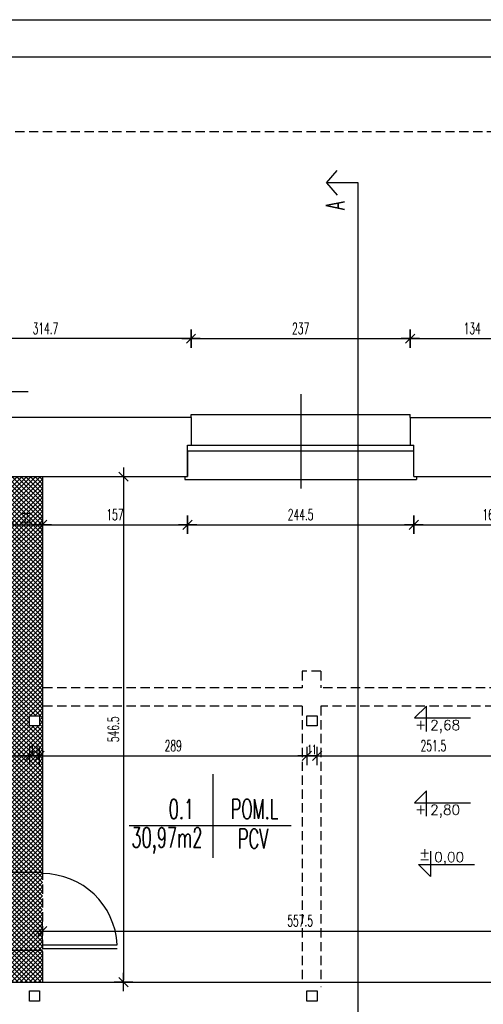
# Model space of a CAD drawing. Extents: x 678233 to 771511, y -128679 to -91169.
# Tile 36 of 58: x 757968 to 758469, y -94986 to -93922. Entities that reach past the tile are written whole.
import ezdxf
from ezdxf.enums import TextEntityAlignment as Align

# ---------------------------------------------------------------- set-up
doc = ezdxf.new("R2010")
doc.units = 0
doc.linetypes.add('DASHED', pattern=[0.75, 0.5, -0.25])
doc.layers.get('0').update_dxf_attribs({"linetype": 'CONTINUOUS'})
doc.layers.get('Defpoints').update_dxf_attribs({"linetype": 'CONTINUOUS'})
for name, color, linetype in [('DRZWI', 2, 'CONTINUOUS'), ('KOTY', 6, 'CONTINUOUS'), ('OKNA', 4, 'CONTINUOUS'), ('OPIS', 2, 'CONTINUOUS'), ('PRZEKROJOWE', 7, 'CONTINUOUS'), ('PRZERYWANA', 9, 'DASHED'), ('tabelka', 2, 'CONTINUOUS'), ('WIDOKOWE', 2, 'CONTINUOUS'), ('wyburzenia', 3, 'CONTINUOUS'), ('WYMIAROWE', 1, 'CONTINUOUS')]:
    doc.layers.add(name, color=color, linetype=linetype)
doc.styles.add('ROMANTS', font='ROMANS.shx', dxfattribs={"width": 0.6})
doc.styles.add('TXT', font='simplex.shx', dxfattribs={"width": 0.7})
doc.dimstyles.new('WYMIAR1', dxfattribs={"dimtxt": 5, "dimasz": 1.5, "dimexe": 1.25, "dimexo": 0.625, "dimgap": 0.7, "dimtad": 1, "dimdec": 1, "dimdsep": 46, "dimtxsty": 'Standard', "dimblk1": 'WYMIAR1', "dimblk2": 'WYMIAR1', "dimsah": 1, "dimcen": 2.5, "dimse1": 1, "dimse2": 1, "dimclrd": 256, "dimclrt": 2, "dimadec": 0, "dimazin": 0, "dimtfac": 1, "dimtdec": 1, "dimtofl": 0, "dimtmove": 0, "dimatfit": 3, "dimldrblk": 'WYMIAR1', "dimfxl": 1, "dimtolj": 1, "dimtzin": 0, "dimarcsym": 0})

# ---------------------------------------------------------------- blocks, each defined once
blk = doc.blocks.new('WYMIAR1')
at = {"layer": 'WYMIAROWE'}
for p, q in [((0, 0), (-5, 0)), ((0, 5), (0, -5)), ((5, 0), (0, 0))]:
    blk.add_line(p, q, dxfattribs=at)
at = {"layer": 'WYMIAROWE', "color": 2}
blk.add_line((-2.5, -2.5), (2.5, 2.5), dxfattribs=at)
blk = doc.blocks.new('*D21')
at = {"layer": 'Defpoints', "color": 0, "transparency": 16777216}
for p in [(758389.9, -94266.6), (758152.9, -94319.6), (758389.9, -94319.6)]:
    blk.add_point(p, dxfattribs=at)
at = {"layer": 'WYMIAROWE', "color": 1, "lineweight": -2, "transparency": 16777216}
blk.add_line((758154.9, -94266.6), (758387.9, -94266.6), dxfattribs=at)
at = {"layer": 'WYMIAROWE', "color": 1, "lineweight": -2, "transparency": 16777216, "xscale": 2, "yscale": 2, "zscale": 2, "rotation": 180}
blk.add_blockref('WYMIAR1', (758152.9, -94266.6), dxfattribs=at)
at = {"layer": 'WYMIAROWE', "color": 1, "lineweight": -2, "transparency": 16777216, "xscale": 2, "yscale": 2, "zscale": 2}
blk.add_blockref('WYMIAR1', (758389.9, -94266.6), dxfattribs=at)
at = {"layer": 'WYMIAROWE', "color": 4, "transparency": 16777216, "insert": (758271.4, -94255.6), "char_height": 12, "attachment_point": 5, "style": 'ROMANTS'}
blk.add_mtext('\\A1;237', dxfattribs=at)
blk = doc.blocks.new('DOT1')
at = {"color": 1, "ltscale": 5}
for p, q in [((0, 33.36), (0, -33.36)), ((29.4, 0), (-47.89, 0))]:
    blk.add_line(p, q, dxfattribs=at)
at = {"color": 8, "ltscale": 5, "const_width": 7.48}
blk.add_lwpolyline([(-3.74, 0, 1), (3.74, 0, 1)], format="xyb", close=True, dxfattribs=at)
blk = doc.blocks.new('*D22')
at = {"layer": 'Defpoints', "color": 0, "transparency": 16777216}
for p in [(758523.9, -94266.6), (758389.9, -94322.6), (758523.9, -94322.6)]:
    blk.add_point(p, dxfattribs=at)
at = {"layer": 'WYMIAROWE', "color": 1, "lineweight": -2, "transparency": 16777216}
blk.add_line((758391.9, -94266.6), (758521.9, -94266.6), dxfattribs=at)
at = {"layer": 'WYMIAROWE', "color": 1, "lineweight": -2, "transparency": 16777216, "xscale": 2, "yscale": 2, "zscale": 2, "rotation": 180}
blk.add_blockref('WYMIAR1', (758389.9, -94266.6), dxfattribs=at)
at = {"layer": 'WYMIAROWE', "color": 1, "lineweight": -2, "transparency": 16777216, "xscale": 2, "yscale": 2, "zscale": 2}
blk.add_blockref('WYMIAR1', (758523.9, -94266.6), dxfattribs=at)
at = {"layer": 'WYMIAROWE', "color": 4, "transparency": 16777216, "insert": (758456.9, -94255.6), "char_height": 12, "attachment_point": 5, "style": 'ROMANTS'}
blk.add_mtext('\\A1;134', dxfattribs=at)
blk = doc.blocks.new('*D20')
at = {"layer": 'Defpoints', "color": 0, "transparency": 16777216}
for p in [(758539.9, -94203.6), (757346.9, -94351.8), (758539.9, -95143.3)]:
    blk.add_point(p, dxfattribs=at)
at = {"layer": 'WYMIAROWE', "color": 1, "lineweight": -2, "transparency": 16777216}
blk.add_line((757348.9, -95143.3), (758537.9, -95143.3), dxfattribs=at)
at = {"layer": 'WYMIAROWE', "color": 1, "lineweight": -2, "transparency": 16777216, "xscale": 2, "yscale": 2, "zscale": 2, "rotation": 180}
blk.add_blockref('WYMIAR1', (757346.9, -95143.3), dxfattribs=at)
at = {"layer": 'WYMIAROWE', "color": 1, "lineweight": -2, "transparency": 16777216, "xscale": 2, "yscale": 2, "zscale": 2}
blk.add_blockref('WYMIAR1', (758539.9, -95143.3), dxfattribs=at)
at = {"layer": 'WYMIAROWE', "color": 4, "transparency": 16777216, "insert": (757943.4, -95122.3), "char_height": 12, "attachment_point": 5, "style": 'ROMANTS'}
blk.add_mtext('\\A1;\\P1193', dxfattribs=at)
blk = doc.blocks.new('*D17')
at = {"layer": 'Defpoints', "color": 0, "transparency": 16777216}
for p in [(757838.2, -94266.6), (757838.2, -94351.8), (758152.9, -94351.8)]:
    blk.add_point(p, dxfattribs=at)
at = {"layer": 'WYMIAROWE', "color": 1, "lineweight": -2, "transparency": 16777216}
blk.add_line((758150.9, -94266.6), (757840.2, -94266.6), dxfattribs=at)
at = {"layer": 'WYMIAROWE', "color": 1, "lineweight": -2, "transparency": 16777216, "xscale": 2, "yscale": 2, "zscale": 2, "rotation": 180}
blk.add_blockref('WYMIAR1', (757838.2, -94266.6), dxfattribs=at)
at = {"layer": 'WYMIAROWE', "color": 1, "lineweight": -2, "transparency": 16777216, "xscale": 2, "yscale": 2, "zscale": 2}
blk.add_blockref('WYMIAR1', (758152.9, -94266.6), dxfattribs=at)
at = {"layer": 'WYMIAROWE', "color": 4, "transparency": 16777216, "insert": (757995.6, -94255.6), "char_height": 12, "attachment_point": 5, "style": 'ROMANTS'}
blk.add_mtext('\\A1;314.7', dxfattribs=at)
blk = doc.blocks.new('*D26')
at = {"layer": 'Defpoints', "color": 0, "transparency": 16777216}
for p in [(758149.2, -94442), (758393.7, -94442), (758393.7, -94467.8)]:
    blk.add_point(p, dxfattribs=at)
at = {"layer": 'WYMIAROWE', "color": 1, "lineweight": -2, "transparency": 16777216}
blk.add_line((758151.2, -94467.8), (758391.7, -94467.8), dxfattribs=at)
at = {"layer": 'WYMIAROWE', "color": 1, "lineweight": -2, "transparency": 16777216, "xscale": 2, "yscale": 2, "zscale": 2, "rotation": 180}
blk.add_blockref('WYMIAR1', (758149.2, -94467.8), dxfattribs=at)
at = {"layer": 'WYMIAROWE', "color": 1, "lineweight": -2, "transparency": 16777216, "xscale": 2, "yscale": 2, "zscale": 2}
blk.add_blockref('WYMIAR1', (758393.7, -94467.8), dxfattribs=at)
at = {"layer": 'WYMIAROWE', "color": 4, "transparency": 16777216, "insert": (758271.4, -94456.8), "char_height": 12, "attachment_point": 5, "style": 'ROMANTS'}
blk.add_mtext('\\A1;244.5', dxfattribs=at)
blk = doc.blocks.new('*D27')
at = {"layer": 'Defpoints', "color": 0, "transparency": 16777216}
for p in [(757957.2, -94442), (757992.2, -94442), (757992.2, -94467.8)]:
    blk.add_point(p, dxfattribs=at)
at = {"layer": 'WYMIAROWE', "color": 1, "lineweight": -2, "transparency": 16777216}
blk.add_line((757959.2, -94467.8), (757990.2, -94467.8), dxfattribs=at)
at = {"layer": 'WYMIAROWE', "color": 1, "lineweight": -2, "transparency": 16777216, "xscale": 2, "yscale": 2, "zscale": 2, "rotation": 180}
blk.add_blockref('WYMIAR1', (757957.2, -94467.8), dxfattribs=at)
at = {"layer": 'WYMIAROWE', "color": 1, "lineweight": -2, "transparency": 16777216, "xscale": 2, "yscale": 2, "zscale": 2}
blk.add_blockref('WYMIAR1', (757992.2, -94467.8), dxfattribs=at)
at = {"layer": 'WYMIAROWE', "color": 4, "transparency": 16777216, "insert": (757974.7, -94460.8), "char_height": 10, "attachment_point": 5, "style": 'ROMANTS'}
blk.add_mtext('\\A1;35', dxfattribs=at)
blk = doc.blocks.new('*D28')
at = {"layer": 'Defpoints', "color": 0, "transparency": 16777216}
for p in [(757992.2, -94415.8), (758149.2, -94415.8), (758149.2, -94467.8)]:
    blk.add_point(p, dxfattribs=at)
at = {"layer": 'WYMIAROWE', "color": 1, "lineweight": -2, "transparency": 16777216}
blk.add_line((757994.2, -94467.8), (758147.2, -94467.8), dxfattribs=at)
at = {"layer": 'WYMIAROWE', "color": 1, "lineweight": -2, "transparency": 16777216, "xscale": 2, "yscale": 2, "zscale": 2, "rotation": 180}
blk.add_blockref('WYMIAR1', (757992.2, -94467.8), dxfattribs=at)
at = {"layer": 'WYMIAROWE', "color": 1, "lineweight": -2, "transparency": 16777216, "xscale": 2, "yscale": 2, "zscale": 2}
blk.add_blockref('WYMIAR1', (758149.2, -94467.8), dxfattribs=at)
at = {"layer": 'WYMIAROWE', "color": 4, "transparency": 16777216, "insert": (758070.7, -94456.8), "char_height": 12, "attachment_point": 5, "style": 'ROMANTS'}
blk.add_mtext('\\A1;157', dxfattribs=at)
blk = doc.blocks.new('*D29')
at = {"layer": 'Defpoints', "color": 0, "transparency": 16777216}
for p in [(758393.7, -94415.8), (758560.7, -94417.8), (758560.7, -94467.8)]:
    blk.add_point(p, dxfattribs=at)
at = {"layer": 'WYMIAROWE', "color": 1, "lineweight": -2, "transparency": 16777216}
blk.add_line((758395.7, -94467.8), (758558.7, -94467.8), dxfattribs=at)
at = {"layer": 'WYMIAROWE', "color": 1, "lineweight": -2, "transparency": 16777216, "xscale": 2, "yscale": 2, "zscale": 2, "rotation": 180}
blk.add_blockref('WYMIAR1', (758393.7, -94467.8), dxfattribs=at)
at = {"layer": 'WYMIAROWE', "color": 1, "lineweight": -2, "transparency": 16777216, "xscale": 2, "yscale": 2, "zscale": 2}
blk.add_blockref('WYMIAR1', (758560.7, -94467.8), dxfattribs=at)
at = {"layer": 'WYMIAROWE', "color": 4, "transparency": 16777216, "insert": (758477.2, -94456.8), "char_height": 12, "attachment_point": 5, "style": 'ROMANTS'}
blk.add_mtext('\\A1;167', dxfattribs=at)
blk = doc.blocks.new('*D35')
at = {"layer": 'Defpoints', "color": 0, "transparency": 16777216}
for p in [(758549.7, -94907.1), (757992.2, -94962.3), (758549.7, -94962.3)]:
    blk.add_point(p, dxfattribs=at)
at = {"layer": 'WYMIAROWE', "color": 1, "lineweight": -2, "transparency": 16777216}
blk.add_line((757994.2, -94907.1), (758547.7, -94907.1), dxfattribs=at)
at = {"layer": 'WYMIAROWE', "color": 1, "lineweight": -2, "transparency": 16777216, "xscale": 2, "yscale": 2, "zscale": 2, "rotation": 180}
blk.add_blockref('WYMIAR1', (757992.2, -94907.1), dxfattribs=at)
at = {"layer": 'WYMIAROWE', "color": 1, "lineweight": -2, "transparency": 16777216, "xscale": 2, "yscale": 2, "zscale": 2}
blk.add_blockref('WYMIAR1', (758549.7, -94907.1), dxfattribs=at)
at = {"layer": 'WYMIAROWE', "color": 4, "transparency": 16777216, "insert": (758270.9, -94896.1), "char_height": 12, "attachment_point": 5, "style": 'ROMANTS'}
blk.add_mtext('\\A1;557.5', dxfattribs=at)
blk = doc.blocks.new('*D38')
at = {"layer": 'Defpoints', "color": 0, "transparency": 16777216}
for p in [(757992.2, -94415.8), (757992.2, -94962.3), (758079.9, -94962.3)]:
    blk.add_point(p, dxfattribs=at)
at = {"layer": 'WYMIAROWE', "color": 1, "lineweight": -2, "transparency": 16777216}
blk.add_line((758079.9, -94417.8), (758079.9, -94960.3), dxfattribs=at)
at = {"layer": 'WYMIAROWE', "color": 1, "lineweight": -2, "transparency": 16777216, "xscale": 2, "yscale": 2, "zscale": 2}
for p, rotation in [((758079.9, -94415.8), 90), ((758079.9, -94962.3), 270)]:
    blk.add_blockref('WYMIAR1', p, dxfattribs=dict(at, rotation=rotation))
at = {"layer": 'WYMIAROWE', "color": 4, "transparency": 16777216, "insert": (758068.9, -94689), "char_height": 12, "attachment_point": 5, "rotation": 90, "style": 'ROMANTS'}
blk.add_mtext('\\A1;546.5', dxfattribs=at)
blk = doc.blocks.new('*D42')
at = {"layer": 'Defpoints', "color": 0, "transparency": 16777216}
for p in [(757689.7, -94685.3), (757978.2, -94685.3), (757978.2, -94717.8)]:
    blk.add_point(p, dxfattribs=at)
at = {"layer": 'WYMIAROWE', "color": 1, "lineweight": -2, "transparency": 16777216}
blk.add_line((757691.7, -94717.8), (757976.2, -94717.8), dxfattribs=at)
at = {"layer": 'WYMIAROWE', "color": 1, "lineweight": -2, "transparency": 16777216, "xscale": 2, "yscale": 2, "zscale": 2, "rotation": 180}
blk.add_blockref('WYMIAR1', (757689.7, -94717.8), dxfattribs=at)
at = {"layer": 'WYMIAROWE', "color": 1, "lineweight": -2, "transparency": 16777216, "xscale": 2, "yscale": 2, "zscale": 2}
blk.add_blockref('WYMIAR1', (757978.2, -94717.8), dxfattribs=at)
at = {"layer": 'WYMIAROWE', "color": 4, "transparency": 16777216, "insert": (757833.9, -94706.8), "char_height": 12, "attachment_point": 5, "style": 'ROMANTS'}
blk.add_mtext('\\A1;288.5', dxfattribs=at)
blk = doc.blocks.new('*D43')
at = {"layer": 'Defpoints', "color": 0, "transparency": 16777216}
for p in [(757978.2, -94685.3), (757989.2, -94685.3), (757989.2, -94717.8)]:
    blk.add_point(p, dxfattribs=at)
at = {"layer": 'WYMIAROWE', "color": 1, "lineweight": -2, "transparency": 16777216}
for p, q in [((757976.2, -94717.8), (757974.2, -94717.8)), ((757991.2, -94717.8), (757993.2, -94717.8))]:
    blk.add_line(p, q, dxfattribs=at)
at = {"layer": 'WYMIAROWE', "color": 1, "lineweight": -2, "transparency": 16777216, "xscale": 2, "yscale": 2, "zscale": 2}
blk.add_blockref('WYMIAR1', (757978.2, -94717.8), dxfattribs=at)
at = {"layer": 'WYMIAROWE', "color": 1, "lineweight": -2, "transparency": 16777216, "xscale": 2, "yscale": 2, "zscale": 2, "rotation": 180}
blk.add_blockref('WYMIAR1', (757989.2, -94717.8), dxfattribs=at)
at = {"layer": 'WYMIAROWE', "color": 4, "transparency": 16777216, "insert": (757983.7, -94710.8), "char_height": 10, "attachment_point": 5, "style": 'ROMANTS'}
blk.add_mtext('\\A1;11', dxfattribs=at)
blk = doc.blocks.new('*D44')
at = {"layer": 'Defpoints', "color": 0, "transparency": 16777216}
for p in [(757989.2, -94685.3), (758278.2, -94685.3), (758278.2, -94717.8)]:
    blk.add_point(p, dxfattribs=at)
at = {"layer": 'WYMIAROWE', "color": 1, "lineweight": -2, "transparency": 16777216}
blk.add_line((757991.2, -94717.8), (758276.2, -94717.8), dxfattribs=at)
at = {"layer": 'WYMIAROWE', "color": 1, "lineweight": -2, "transparency": 16777216, "xscale": 2, "yscale": 2, "zscale": 2, "rotation": 180}
blk.add_blockref('WYMIAR1', (757989.2, -94717.8), dxfattribs=at)
at = {"layer": 'WYMIAROWE', "color": 1, "lineweight": -2, "transparency": 16777216, "xscale": 2, "yscale": 2, "zscale": 2}
blk.add_blockref('WYMIAR1', (758278.2, -94717.8), dxfattribs=at)
at = {"layer": 'WYMIAROWE', "color": 4, "transparency": 16777216, "insert": (758133.7, -94706.8), "char_height": 12, "attachment_point": 5, "style": 'ROMANTS'}
blk.add_mtext('\\A1;289', dxfattribs=at)
blk = doc.blocks.new('*D45')
at = {"layer": 'Defpoints', "color": 0, "transparency": 16777216}
for p in [(758278.2, -94685.3), (758289.2, -94685.3), (758289.2, -94717.8)]:
    blk.add_point(p, dxfattribs=at)
at = {"layer": 'WYMIAROWE', "color": 1, "lineweight": -2, "transparency": 16777216}
for p, q in [((758276.2, -94717.8), (758274.2, -94717.8)), ((758291.2, -94717.8), (758293.2, -94717.8))]:
    blk.add_line(p, q, dxfattribs=at)
at = {"layer": 'WYMIAROWE', "color": 1, "lineweight": -2, "transparency": 16777216, "xscale": 2, "yscale": 2, "zscale": 2}
blk.add_blockref('WYMIAR1', (758278.2, -94717.8), dxfattribs=at)
at = {"layer": 'WYMIAROWE', "color": 1, "lineweight": -2, "transparency": 16777216, "xscale": 2, "yscale": 2, "zscale": 2, "rotation": 180}
blk.add_blockref('WYMIAR1', (758289.2, -94717.8), dxfattribs=at)
at = {"layer": 'WYMIAROWE', "color": 4, "transparency": 16777216, "insert": (758283.7, -94710.8), "char_height": 10, "attachment_point": 5, "style": 'ROMANTS'}
blk.add_mtext('\\A1;11', dxfattribs=at)
blk = doc.blocks.new('*D46')
at = {"layer": 'Defpoints', "color": 0, "transparency": 16777216}
for p in [(758289.2, -94685.3), (758540.7, -94685.3), (758540.7, -94717.8)]:
    blk.add_point(p, dxfattribs=at)
at = {"layer": 'WYMIAROWE', "color": 1, "lineweight": -2, "transparency": 16777216}
blk.add_line((758291.2, -94717.8), (758538.7, -94717.8), dxfattribs=at)
at = {"layer": 'WYMIAROWE', "color": 1, "lineweight": -2, "transparency": 16777216, "xscale": 2, "yscale": 2, "zscale": 2, "rotation": 180}
blk.add_blockref('WYMIAR1', (758289.2, -94717.8), dxfattribs=at)
at = {"layer": 'WYMIAROWE', "color": 1, "lineweight": -2, "transparency": 16777216, "xscale": 2, "yscale": 2, "zscale": 2}
blk.add_blockref('WYMIAR1', (758540.7, -94717.8), dxfattribs=at)
at = {"layer": 'WYMIAROWE', "color": 4, "transparency": 16777216, "insert": (758414.9, -94706.8), "char_height": 12, "attachment_point": 5, "style": 'ROMANTS'}
blk.add_mtext('\\A1;251.5', dxfattribs=at)

msp = doc.modelspace()

# ---------------------------------------------------------------- hatches: boundary and pattern name
at = {"layer": 'wyburzenia'}
h = msp.add_hatch(dxfattribs=at)
h.set_pattern_fill('_USER', color=256, scale=3.5, angle=45, style=0, double=1, pattern_type=0)
h.set_pattern_definition([(45, (0, 0), (-2.474873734, 2.474873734), []), (135, (0, 0), (-2.474873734, -2.474873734), [])])
h.paths.add_polyline_path([(757992.19, -94415.79), (757957.19, -94415.79), (757957.19, -94843.29), (757992.19, -94843.29), (757992.19, -94841.79)])
h.paths.add_polyline_path([(757978.19, -94685.29), (757978.19, -94674.29), (757989.19, -94674.29), (757989.19, -94685.29)], flags=16)
h.paths.add_polyline_path([(757992.19, -94843.29), (757957.19, -94843.29), (757957.19, -94927.79), (757992.19, -94927.79)])
h.paths.add_polyline_path([(757992.19, -94929.29), (757992.19, -94927.79), (757957.19, -94927.79), (757957.19, -94962.29), (757992.19, -94962.29)])

# ---------------------------------------------------------------- linework, layer by layer
at = {"layer": 'Defpoints'}
msp.add_line((758082.03, -94962.29), (758333.6, -94962.29), dxfattribs=at)
msp.add_lwpolyline([(757105.03, -93921.74), (759205.03, -93921.74), (759205.03, -95406.74), (757105.03, -95406.74)], close=True, dxfattribs=at)
at = {"layer": 'DRZWI'}
for p, q in [((757992.19, -94922.04), (758073.19, -94922.04)), ((757992.19, -94926.04), (758073.19, -94926.04))]:
    msp.add_line(p, q, dxfattribs=at)
msp.add_arc((757992.19, -94926.04), 81, 2.83057, 90, dxfattribs=at)
at = {"layer": 'KOTY', "linetype": 'ByBlock'}
for p, q in [((758407.3, -94664.04), (758394.58, -94676.77)), ((758407.3, -94691.37), (758407.3, -94664.04)), ((758394.58, -94676.77), (758455.15, -94676.77)), ((758407.3, -94755.62), (758394.58, -94768.34)), ((758407.3, -94782.94), (758407.3, -94755.62)), ((758394.58, -94768.34), (758455.15, -94768.34)), ((758411.61, -94820.73), (758411.61, -94848.06)), ((758411.61, -94848.06), (758398.88, -94835.33)), ((758398.88, -94835.33), (758459.46, -94835.33))]:
    msp.add_line(p, q, dxfattribs=at)
at = {"layer": 'OKNA'}
for p, q in [((758271.44, -94326.7), (758271.44, -94428.47)), ((758149.19, -94381.79), (758393.69, -94381.79)), ((758149.19, -94387.79), (758393.69, -94387.79))]:
    msp.add_line(p, q, dxfattribs=at)
at = {"layer": 'OPIS', "color": 8}
msp.add_line((757976.83, -94323.97), (757795.84, -94323.97), dxfattribs=at)
at = {"layer": 'PRZEKROJOWE'}
for p, q in [((758299.28, -94098.01), (758311.02, -94084.65)), ((758333.6, -94098.01), (758299.28, -94098.01)), ((758299.28, -94098.01), (758311.02, -94111.38)), ((758333.6, -94127.11), (758333.6, -94098.01)), ((758152.94, -94351.79), (757838.19, -94351.79)), ((758152.94, -94351.79), (758152.94, -94381.79)), ((758389.94, -94351.79), (758389.94, -94381.79)), ((758389.94, -94351.79), (758523.94, -94351.79)), ((758149.19, -94415.79), (758149.19, -94381.79)), ((758393.69, -94415.79), (758393.69, -94381.79)), ((758149.19, -94387.79), (758149.19, -94415.79)), ((757957.19, -94415.79), (758149.19, -94415.79)), ((757992.19, -94415.79), (757992.19, -94841.79)), ((758393.69, -94415.79), (758495.69, -94415.79)), ((757957.19, -94843.29), (757992.19, -94843.29)), ((757957.19, -94927.79), (757992.19, -94927.79)), ((757992.19, -94929.29), (757992.19, -94962.29)), ((757957.19, -94962.29), (758549.69, -94962.29)), ((758293.69, -94967.29), (758293.19, -94967.29))]:
    msp.add_line(p, q, dxfattribs=at)
for points in [[(757978.19, -94674.29), (757989.19, -94674.29), (757989.19, -94685.29), (757978.19, -94685.29)], [(758278.19, -94674.29), (758289.19, -94674.29), (758289.19, -94685.29), (758278.19, -94685.29)], [(757978.19, -94971.79), (757989.19, -94971.79), (757989.19, -94982.79), (757978.19, -94982.79)], [(758278.19, -94971.79), (758289.19, -94971.79), (758289.19, -94982.79), (758278.19, -94982.79)]]:
    msp.add_lwpolyline(points, close=True, dxfattribs=at)
at = {"layer": 'PRZERYWANA', "ltscale": 20}
for p, q in [((758752.81, -94042.83), (757251.6, -94042.83)), ((758273.19, -94626.29), (758273.19, -94644.04)), ((758293.19, -94626.29), (758273.19, -94626.29)), ((758293.19, -94626.29), (758293.19, -94644.04)), ((758273.19, -94644.04), (757992.19, -94644.04)), ((758560.69, -94644.04), (758293.19, -94644.04)), ((758273.19, -94664.04), (757992.19, -94664.04)), ((758273.19, -94664.04), (758273.19, -94962.29)), ((758540.69, -94664.04), (758293.19, -94664.04)), ((758293.19, -94664.04), (758293.19, -94962.29)), ((757992.19, -94841.79), (757992.19, -94929.29))]:
    msp.add_line(p, q, dxfattribs=at)
at = {"layer": 'tabelka'}
msp.add_lwpolyline([(757197.88, -93961.74), (758774.32, -93961.74), (758774.32, -95366.74), (757197.88, -95366.74)], close=True, dxfattribs=at)
at = {"layer": 'WIDOKOWE'}
for p, q in [((758152.94, -94348.79), (758389.94, -94348.79)), ((758152.94, -94351.79), (758152.94, -94348.79)), ((758389.94, -94351.79), (758389.94, -94348.79)), ((758146.08, -94415.79), (758146.08, -94418.79)), ((758146.08, -94418.79), (758396.69, -94418.79)), ((758396.69, -94415.79), (758396.69, -94418.79)), ((758176.42, -94737.41), (758176.42, -94827.81)), ((758086.18, -94793.04), (758261.04, -94793.04))]:
    msp.add_line(p, q, dxfattribs=at)
at = {"layer": 'WYMIAROWE'}
msp.add_line((758333.6, -95082.64), (758333.6, -94127.11), dxfattribs=at)

# ---------------------------------------------------------------- texts
at = {"layer": 'OPIS', "linetype": 'Continuous', "style": 'TXT', "flags": 4}
for tag, p in [('+', (758395.27, -94689.22)), ('+', (758395.27, -94780.8)), ('+', (758399.58, -94827.69)), ('-', (758399.58, -94834.64))]:
    msp.add_attdef(tag, p, '+', height=10.8, dxfattribs=at)
for tag, p in [('2,68', (758411.41, -94684.44)), ('2,80', (758411.41, -94776.02)), ('0,00', (758415.72, -94827.19))]:
    msp.add_attdef(tag, text='0.00', height=10.8, dxfattribs=at).set_placement(p, align=Align.MIDDLE_LEFT)
at = {"layer": 'PRZEKROJOWE', "style": 'ROMANTS', "width": 0.6}
msp.add_text('A', height=20.05, rotation=90, dxfattribs=at).set_placement((758318.7, -94127.43))
at = {"layer": 'WIDOKOWE', "style": 'ROMANTS', "width": 0.6}
for s, p in [('0.1', (758142.44, -94785.9)), ('POM.L', (758221.62, -94785.9)), ('30,97m2', (758126.89, -94816.66)), ('PCV', (758220.03, -94817.87))]:
    msp.add_text(s, height=21.337, dxfattribs=at).set_placement(p, align=Align.CENTER)

# ---------------------------------------------------------------- dimensions: what is measured, and where the dimension line sits
at = {"layer": 'WYMIAROWE'}
dim = msp.add_linear_dim(base=(758539.94, -95143.26), p1=(757346.94, -94351.79), p2=(758539.94, -94203.63), text='\\P<>', dimstyle='WYMIAR1', override={"dimtxt": 12, "dimasz": 2, "dimexe": 7, "dimexo": 5, "dimgap": 5, "dimzin": 12, "dimtxsty": 'ROMANTS', "dimcen": 0, "dimclrd": 1, "dimclrt": 4, "dimtfac": 0.005, "dimtix": 1, "dimldrblk": 'DOT1', "dimtzin": 12}, dxfattribs=at)
dim.commit()
dim.dimension.update_dxf_attribs({"geometry": '*D20', "text_midpoint": (757943.44, -95122.26)})
for base, p1, p2, override, picture, middle in [((757838.18840921, -94266.57792006), (758152.93840921, -94351.79375707), (757838.18840921, -94351.79375707), {"dimtxt": 12, "dimasz": 2, "dimexe": 7, "dimexo": 5, "dimgap": 5, "dimzin": 12, "dimtxsty": 'ROMANTS', "dimcen": 0, "dimclrd": 1, "dimclrt": 4, "dimtfac": 0.005, "dimtix": 1, "dimldrblk": 'DOT1', "dimtzin": 12}, '*D17', (757995.56340921, -94255.57792006)), ((758389.94, -94266.58), (758152.94, -94319.64), (758389.94, -94319.64), {"dimtxt": 12, "dimasz": 2, "dimexe": 7, "dimexo": 5, "dimgap": 5, "dimzin": 12, "dimtxsty": 'ROMANTS', "dimcen": 0, "dimclrd": 1, "dimclrt": 4, "dimtfac": 0.005, "dimtix": 1, "dimldrblk": 'DOT1', "dimtzin": 12}, '*D21', (758271.44, -94255.58)), ((758523.94, -94266.58), (758389.94, -94322.64), (758523.94, -94322.64), {"dimtxt": 12, "dimasz": 2, "dimexe": 7, "dimexo": 5, "dimgap": 5, "dimzin": 12, "dimtxsty": 'ROMANTS', "dimcen": 0, "dimclrd": 1, "dimclrt": 4, "dimtfac": 0.005, "dimtix": 1, "dimldrblk": 'DOT1', "dimtzin": 12}, '*D22', (758456.94, -94255.58)), ((758149.19, -94467.83), (757992.19, -94415.79), (758149.19, -94415.79), {"dimtxt": 12, "dimasz": 2, "dimexe": 7, "dimexo": 5, "dimgap": 5, "dimzin": 12, "dimtxsty": 'ROMANTS', "dimcen": 0, "dimclrd": 1, "dimclrt": 4, "dimtfac": 0.005, "dimtix": 1, "dimldrblk": 'DOT1', "dimtzin": 12}, '*D28', (758070.69, -94456.83)), ((758560.69, -94467.83), (758393.69, -94415.79), (758560.69, -94417.79), {"dimtxt": 12, "dimasz": 2, "dimexe": 7, "dimexo": 5, "dimgap": 5, "dimzin": 12, "dimtxsty": 'ROMANTS', "dimcen": 0, "dimclrd": 1, "dimclrt": 4, "dimtfac": 0.005, "dimtix": 1, "dimldrblk": 'DOT1', "dimtzin": 12}, '*D29', (758477.19, -94456.83)), ((757992.19, -94467.83), (757957.19, -94442.05), (757992.19, -94442.05), {"dimtxt": 10, "dimasz": 2, "dimexe": 7, "dimexo": 5, "dimgap": 2, "dimzin": 12, "dimtxsty": 'ROMANTS', "dimcen": 0, "dimclrd": 1, "dimclrt": 4, "dimtfac": 0.005, "dimtix": 1, "dimldrblk": 'DOT1', "dimtzin": 12}, '*D27', (757974.69, -94460.83)), ((758393.69, -94467.83), (758149.19, -94442.05), (758393.69, -94442.05), {"dimtxt": 12, "dimasz": 2, "dimexe": 7, "dimexo": 5, "dimgap": 5, "dimzin": 12, "dimtxsty": 'ROMANTS', "dimcen": 0, "dimclrd": 1, "dimclrt": 4, "dimtfac": 0.005, "dimtix": 1, "dimldrblk": 'DOT1', "dimtzin": 12}, '*D26', (758271.44, -94456.83)), ((757978.19, -94717.75), (757689.69, -94685.29), (757978.19, -94685.29), {"dimtxt": 12, "dimasz": 2, "dimexe": 7, "dimexo": 5, "dimgap": 5, "dimzin": 12, "dimtxsty": 'ROMANTS', "dimcen": 0, "dimclrd": 1, "dimclrt": 4, "dimtfac": 0.005, "dimtix": 1, "dimldrblk": 'DOT1', "dimtzin": 12}, '*D42', (757833.94, -94706.75)), ((757989.19, -94717.75), (757978.19, -94685.29), (757989.19, -94685.29), {"dimtxt": 10, "dimasz": 2, "dimexe": 7, "dimexo": 5, "dimgap": 2, "dimzin": 12, "dimtxsty": 'ROMANTS', "dimcen": 0, "dimclrd": 1, "dimclrt": 4, "dimtfac": 0.005, "dimtix": 1, "dimldrblk": 'DOT1', "dimtzin": 12}, '*D43', (757983.69, -94710.75)), ((758278.19, -94717.75), (757989.19, -94685.29), (758278.19, -94685.29), {"dimtxt": 12, "dimasz": 2, "dimexe": 7, "dimexo": 5, "dimgap": 5, "dimzin": 12, "dimtxsty": 'ROMANTS', "dimcen": 0, "dimclrd": 1, "dimclrt": 4, "dimtfac": 0.005, "dimtix": 1, "dimldrblk": 'DOT1', "dimtzin": 12}, '*D44', (758133.69, -94706.75)), ((758289.19, -94717.75), (758278.19, -94685.29), (758289.19, -94685.29), {"dimtxt": 10, "dimasz": 2, "dimexe": 7, "dimexo": 5, "dimgap": 2, "dimzin": 12, "dimtxsty": 'ROMANTS', "dimcen": 0, "dimclrd": 1, "dimclrt": 4, "dimtfac": 0.005, "dimtix": 1, "dimldrblk": 'DOT1', "dimtzin": 12}, '*D45', (758283.69, -94710.75)), ((758540.69, -94717.75), (758289.19, -94685.29), (758540.69, -94685.29), {"dimtxt": 12, "dimasz": 2, "dimexe": 7, "dimexo": 5, "dimgap": 5, "dimzin": 12, "dimtxsty": 'ROMANTS', "dimcen": 0, "dimclrd": 1, "dimclrt": 4, "dimtfac": 0.005, "dimtix": 1, "dimldrblk": 'DOT1', "dimtzin": 12}, '*D46', (758414.94, -94706.75)), ((758549.69, -94907.09), (757992.19, -94962.29), (758549.69, -94962.29), {"dimtxt": 12, "dimasz": 2, "dimexe": 7, "dimexo": 5, "dimgap": 5, "dimzin": 12, "dimtxsty": 'ROMANTS', "dimcen": 0, "dimclrd": 1, "dimclrt": 4, "dimtfac": 0.005, "dimtix": 1, "dimldrblk": 'DOT1', "dimtzin": 12}, '*D35', (758270.94, -94896.09))]:
    dim = msp.add_linear_dim(base=base, p1=p1, p2=p2, dimstyle='WYMIAR1', override=override, dxfattribs=at)
    dim.commit()
    dim.dimension.update_dxf_attribs({"geometry": picture, "text_midpoint": middle})
dim = msp.add_linear_dim(base=(758079.88, -94962.29), p1=(757992.19, -94415.79), p2=(757992.19, -94962.29), angle=90, dimstyle='WYMIAR1', override={"dimtxt": 12, "dimasz": 2, "dimexe": 7, "dimexo": 5, "dimgap": 5, "dimzin": 12, "dimtxsty": 'ROMANTS', "dimcen": 0, "dimclrd": 1, "dimclrt": 4, "dimtfac": 0.005, "dimtix": 1, "dimldrblk": 'DOT1', "dimtzin": 12}, dxfattribs=at)
dim.commit()
dim.dimension.update_dxf_attribs({"geometry": '*D38', "text_midpoint": (758068.88, -94689.04)})

doc.saveas('drawing.dxf')
